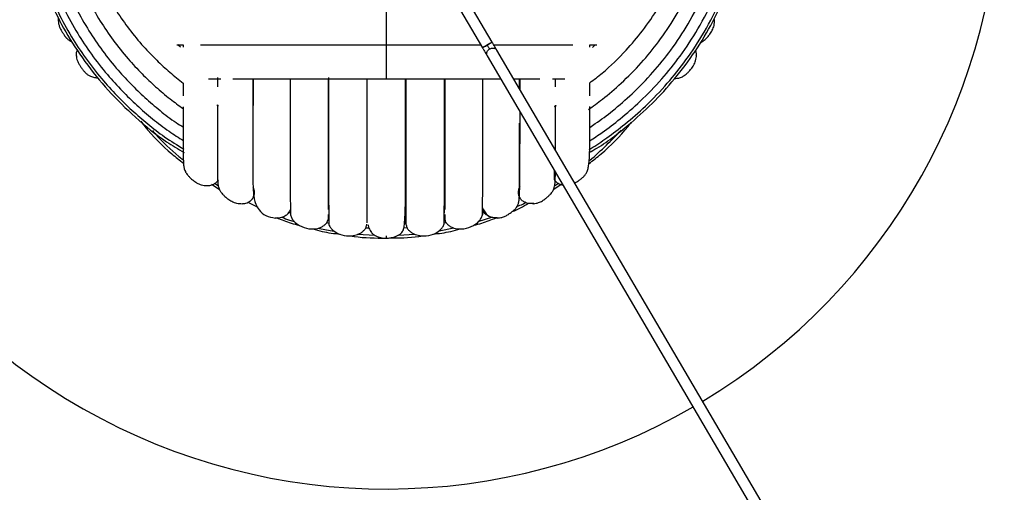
# Paper-space layout '_Superior' of a CAD drawing. Header units: millimetres. Extents: x -233 to 167, y -200 to 200.
# Tile 3 of 7: x -99 to 77, y -111 to -26. Entities that reach past the tile are written whole.
import ezdxf

# ---------------------------------------------------------------- set-up
doc = ezdxf.new("R2010")
doc.units = ezdxf.units.MM

psp = doc.layouts.new('_Superior')

# ---------------------------------------------------------------- linework, layer by layer
at = {"color": 7, "linetype": 'Continuous', "lineweight": 25}
for p, q in [((-24.09, -17.48), (-16.25, -30.86)), ((-14.52, -29.85), (-22.36, -16.47)), ((-92.25, -25.85), (-92.3, -26)), ((-70.39, -30.78), (-70.89, -30.31)), ((-69.91, -30.31), (-69.91, -30.76)), ((40.27, -123.33), (-13.67, -31.31)), ((2.98, -30.77), (2.98, -30.32)), ((2.98, -30.32), (4.23, -30.32)), ((3.95, -30.32), (3.46, -30.79)), ((-89, -32.29), (-89.04, -32.48)), ((-15.39, -32.32), (38.54, -124.34)), ((22.12, -32.19), (22.09, -32.08)), ((-9.6, -38.24), (-9.6, -36.44)), ((-9.51, -38.38), (-9.51, -36.44)), ((-3.15, -37.87), (-3.15, -36.44)), ((-63.86, -41.1), (-63.58, -41.25)), ((-3.34, -41.39), (-3, -41.19)), ((-65.66, -55.58), (-65.55, -55.55)), ((-64.81, -55.33), (-63.44, -56.21)), ((-64.31, -55.13), (-63.63, -55.57)), ((-9.6, -55.79), (-9.6, -56.12)), ((-3.48, -56.21), (-2.13, -55.34)), ((-3.33, -55.63), (-2.62, -55.16)), ((-59.29, -58.82), (-59.2, -58.79)), ((-58.31, -58.58), (-56.55, -59.47)), ((-7.27, -58.78), (-7.06, -58.82)), ((-53.38, -61.4), (-53.26, -61.36)), ((-51.05, -60.36), (-50.59, -60.54)), ((-17.03, -61.99), (-14.37, -61.16)), ((-16.24, -60.44), (-15.97, -60.35)), ((-44.21, -62.21), (-43.73, -62.3)), ((-37.18, -63.14), (-36.56, -63.18)), ((-30.33, -63.15), (-29.77, -63.11)), ((-24, -63.68), (-21.38, -63.18)), ((-23.13, -62.24), (-22.79, -62.18)), ((-38.63, -64.31), (-35.53, -64.48)), ((-31.3, -64.46), (-28.42, -64.27))]:
    psp.add_line(p, q, dxfattribs=at)
for start, end in [(301.0259, 59.8595), (180.7647, 299.9841)]:
    psp.add_arc((-33.46, 0), 110, start, end, dxfattribs=at)
for points, knots in [([(-34.64, 200.25), (-38.06, 200.18), (-45.07, 200.03), (-55.82, 199.08), (-67.05, 197.51), (-78.73, 195.16), (-90.1, 192.15), (-101.1, 188.53), (-111.64, 184.41), (-122.33, 179.49), (-133.11, 173.74), (-143.89, 167.08), (-154.58, 159.49), (-165.09, 150.92), (-175.3, 141.36), (-185.09, 130.78), (-194.34, 119.21), (-202.9, 106.67), (-210.64, 93.22), (-217.44, 78.92), (-223.17, 63.88), (-227.72, 48.21), (-231.01, 32.06), (-232.97, 15.58), (-233.55, -1.06), (-232.75, -17.69), (-230.58, -34.14), (-227.08, -50.25), (-222.32, -65.85), (-216.39, -80.82), (-209.4, -95.03), (-201.48, -108.38), (-192.76, -120.81), (-183.37, -132.26), (-173.44, -142.7), (-163.1, -152.13), (-152.48, -160.56), (-141.69, -168.01), (-130.82, -174.52), (-119.97, -180.14), (-109.22, -184.91), (-98.62, -188.9), (-87.58, -192.36), (-76.17, -195.23), (-64.46, -197.42), (-53.21, -198.85), (-42.44, -199.65), (-35.43, -199.71), (-32.01, -199.74)], [0, 0, 0, 0, 0.016322, 0.033479, 0.05151, 0.070452, 0.090341, 0.107661, 0.125675, 0.144395, 0.163829, 0.18398, 0.204846, 0.226418, 0.248682, 0.271613, 0.29518, 0.319343, 0.344053, 0.369251, 0.394871, 0.420839, 0.447075, 0.473492, 0.5, 0.526508, 0.552925, 0.579161, 0.605129, 0.630749, 0.655947, 0.680657, 0.70482, 0.728387, 0.751318, 0.773582, 0.795154, 0.81602, 0.836171, 0.855605, 0.874325, 0.892339, 0.909659, 0.929548, 0.94849, 0.966521, 0.983678, 1, 1, 1, 1]), ([(-32.01, -199.74), (-28.6, -199.67), (-21.59, -199.52), (-10.83, -198.57), (0.4, -197), (12.08, -194.65), (23.45, -191.64), (34.44, -188.02), (44.99, -183.9), (55.68, -178.98), (66.45, -173.22), (77.23, -166.57), (87.93, -158.98), (98.44, -150.41), (108.65, -140.85), (118.44, -130.27), (127.68, -118.7), (136.24, -106.16), (143.99, -92.71), (150.78, -78.41), (156.51, -63.37), (161.07, -47.7), (164.36, -31.55), (166.32, -15.07), (166.9, 1.57), (166.1, 18.2), (163.92, 34.66), (160.42, 50.76), (155.66, 66.37), (149.74, 81.33), (142.75, 95.54), (134.83, 108.89), (126.11, 121.32), (116.71, 132.77), (106.78, 143.21), (96.45, 152.64), (85.83, 161.07), (75.03, 168.52), (64.17, 175.03), (53.32, 180.65), (42.56, 185.42), (31.96, 189.41), (20.92, 192.88), (9.51, 195.74), (-2.2, 197.93), (-13.45, 199.36), (-24.21, 200.16), (-31.22, 200.22), (-34.64, 200.25)], [0, 0, 0, 0, 0.016322, 0.033479, 0.05151, 0.070452, 0.090341, 0.107661, 0.125675, 0.144395, 0.163829, 0.18398, 0.204846, 0.226418, 0.248682, 0.271613, 0.29518, 0.319343, 0.344053, 0.369251, 0.394871, 0.420839, 0.447075, 0.473492, 0.5, 0.526508, 0.552925, 0.579161, 0.605129, 0.630749, 0.655947, 0.680657, 0.70482, 0.728387, 0.751318, 0.773582, 0.795154, 0.81602, 0.836171, 0.855605, 0.874325, 0.892339, 0.909659, 0.929548, 0.94849, 0.966521, 0.983678, 1, 1, 1, 1]), ([(64.38, 170.17), (68.49, 167.68), (76.87, 162.62), (88.91, 153.7), (99.67, 144.45), (109.11, 135.08), (117.3, 125.87), (125.06, 115.95), (132.31, 105.31), (138.96, 94.01), (144.94, 82.09), (150.16, 69.6), (154.56, 56.62), (158.07, 43.23), (160.64, 29.52), (162.24, 15.59), (162.84, 1.54), (162.42, -12.51), (161.01, -26.46), (158.62, -40.2), (155.29, -53.64), (151.06, -66.67), (146, -79.23), (140.18, -91.23), (133.67, -102.62), (126.56, -113.34), (118.93, -123.37), (110.87, -132.68), (101.56, -142.18), (90.92, -151.57), (79, -160.65), (70.68, -165.82), (66.6, -168.36)], [0, 0, 0, 0, 0.035233, 0.07188, 0.109917, 0.139334, 0.169479, 0.200319, 0.231813, 0.263911, 0.296557, 0.329689, 0.363236, 0.397123, 0.431269, 0.46559, 0.5, 0.53441, 0.568731, 0.602877, 0.636764, 0.670311, 0.703443, 0.736089, 0.768187, 0.799681, 0.830521, 0.860666, 0.890083, 0.92812, 0.964767, 1, 1, 1, 1]), ([(-98.4, -1.17), (-98.35, -2.72), (-98.24, -6.2), (-97.34, -11.54), (-95.86, -17.15), (-93.76, -22.68), (-91.01, -28.13), (-87.55, -33.47), (-83.38, -38.62), (-78.47, -43.43), (-73.89, -47.18), (-70.8, -49.03), (-69.75, -49.66)], [0, 0, 0, 0, 0.078995, 0.177545, 0.27566, 0.37499, 0.478686, 0.586802, 0.699318, 0.816219, 0.937486, 1, 1, 1, 1]), ([(-97.99, -1.17), (-97.91, -3.14), (-97.74, -7.31), (-96.51, -13.41), (-94.7, -19.21), (-92.49, -24.33), (-90.07, -28.76), (-87.43, -32.77), (-84.69, -36.28), (-81.89, -39.39), (-79.13, -42.08), (-76.27, -44.55), (-73.19, -46.94), (-70.94, -48.33), (-69.78, -49.05)], [0, 0, 0, 0, 0.102139, 0.215704, 0.320452, 0.416379, 0.503481, 0.581779, 0.664134, 0.733878, 0.798369, 0.863479, 0.929216, 1, 1, 1, 1]), ([(-96.74, -1.16), (-96.66, -3.09), (-96.5, -7.17), (-95.29, -13.14), (-93.51, -18.82), (-91.34, -23.83), (-88.96, -28.17), (-86.37, -32.09), (-83.68, -35.53), (-80.92, -38.57), (-78.22, -41.2), (-75.41, -43.61), (-72.64, -45.77), (-70.7, -46.97), (-69.82, -47.51)], [0, 0, 0, 0, 0.1035889, 0.2190727, 0.3255923, 0.4231388, 0.5117127, 0.5913308, 0.6750699, 0.745996, 0.8115622, 0.877755, 0.944578, 1, 1, 1, 1]), ([(-94.78, -1.15), (-94.71, -3.01), (-94.55, -6.95), (-93.37, -12.71), (-91.64, -18.21), (-89.53, -23.05), (-87.21, -27.25), (-84.7, -31.03), (-82.09, -34.35), (-79.41, -37.28), (-76.79, -39.82), (-74.05, -42.12), (-71.8, -43.95), (-70.33, -44.81), (-69.9, -45.06)], [0, 0, 0, 0, 0.1061741, 0.2250649, 0.3347091, 0.4351226, 0.5263007, 0.608244, 0.6944383, 0.7674453, 0.8349077, 0.9030162, 0.9717719, 1, 1, 1, 1]), ([(-92.22, -1.13), (-92.15, -2.89), (-92, -6.64), (-90.85, -12.13), (-89.18, -17.37), (-87.14, -21.98), (-84.9, -25.97), (-82.47, -29.56), (-79.95, -32.71), (-77.38, -35.49), (-74.85, -37.88), (-72.39, -39.97), (-70.69, -41.21), (-69.9, -41.78)], [0, 0, 0, 0, 0.109883, 0.233751, 0.347989, 0.452575, 0.54753, 0.632884, 0.722647, 0.798676, 0.868872, 0.939736, 1, 1, 1, 1]), ([(-88.97, -1.11), (-88.9, -2.75), (-88.75, -6.25), (-87.65, -11.37), (-86.04, -16.26), (-84.07, -20.56), (-81.92, -24.26), (-79.59, -27.59), (-77.19, -30.51), (-74.73, -33.06), (-72.36, -35.27), (-70.72, -36.57), (-69.9, -37.22)], [0, 0, 0, 0, 0.1161753, 0.248434, 0.3703883, 0.4820202, 0.5833523, 0.6744143, 0.7701885, 0.8513188, 0.9261016, 1, 1, 1, 1]), ([(2.73, -41.95), (3.58, -41.34), (5.62, -39.87), (8.82, -37.1), (12.21, -33.68), (15.46, -29.71), (18.46, -25.24), (20.93, -20.51), (22.86, -15.64), (24.24, -10.79), (25.19, -5.53), (25.31, -1.87), (25.37, 0)], [0, 0, 0, 0, 0.06315, 0.152292, 0.256227, 0.354216, 0.46254, 0.58128, 0.677188, 0.778945, 0.886569, 1, 1, 1, 1]), ([(2.86, -49.67), (3.33, -49.41), (6.01, -47.89), (9.99, -44.74), (14.79, -40.35), (18.78, -35.86), (22.39, -30.9), (25.52, -25.47), (28.1, -19.62), (30.02, -13.38), (31.29, -6.8), (31.45, -2.28), (31.54, 0)], [0, 0, 0, 0, 0.0269191, 0.1543682, 0.2523933, 0.3525003, 0.4547145, 0.559046, 0.6654981, 0.7742326, 0.8857242, 1, 1, 1, 1]), ([(2.89, -49.11), (2.99, -49.05), (4.07, -48.41), (6.22, -46.91), (9.52, -44.43), (13.2, -41.2), (16.88, -37.36), (20.42, -32.93), (23.67, -27.95), (26.35, -22.69), (28.43, -17.29), (29.92, -11.92), (30.94, -6.1), (31.07, -2.07), (31.14, 0)], [0, 0, 0, 0, 0.005841, 0.063728, 0.132673, 0.215283, 0.311593, 0.402358, 0.502701, 0.612613, 0.701369, 0.79553, 0.895077, 1, 1, 1, 1]), ([(2.94, -47.56), (3.71, -47.06), (5.59, -45.83), (8.65, -43.49), (12.26, -40.34), (15.88, -36.58), (19.36, -32.25), (22.55, -27.38), (25.19, -22.22), (27.23, -16.94), (28.69, -11.68), (29.69, -5.98), (29.82, -2.03), (29.89, 0)], [0, 0, 0, 0, 0.048434, 0.118499, 0.202446, 0.300319, 0.392561, 0.494527, 0.606238, 0.696456, 0.79216, 0.893345, 1, 1, 1, 1]), ([(2.98, -37.15), (3.73, -36.58), (6.06, -34.8), (9.23, -31.68), (12.58, -27.74), (15.45, -23.6), (17.83, -19.2), (19.69, -14.66), (21.02, -10.12), (21.94, -5.18), (22.06, -1.76), (22.12, 0)], [0, 0, 0, 0, 0.065897, 0.202515, 0.307456, 0.423531, 0.550803, 0.653644, 0.762813, 0.87828, 1, 1, 1, 1]), ([(2.98, -45.14), (3.31, -44.92), (4.73, -43.99), (7.3, -42.02), (10.8, -38.99), (14.31, -35.37), (17.69, -31.18), (20.79, -26.48), (23.35, -21.5), (25.34, -16.39), (26.76, -11.3), (27.74, -5.79), (27.87, -1.96), (27.93, 0)], [0, 0, 0, 0, 0.022534, 0.09449, 0.180707, 0.281227, 0.375963, 0.480697, 0.595457, 0.688132, 0.786465, 0.890419, 1, 1, 1, 1]), ([(-32.04, -195.74), (-35.38, -195.71), (-42.24, -195.66), (-52.76, -194.87), (-63.75, -193.48), (-75.2, -191.34), (-87.05, -188.38), (-99.27, -184.48), (-111.76, -179.54), (-124.45, -173.48), (-137.2, -166.18), (-149.14, -158.09), (-160.18, -149.36), (-170.3, -140.17), (-180.02, -130), (-189.23, -118.84), (-197.78, -106.73), (-205.56, -93.71), (-212.44, -79.86), (-218.28, -65.26), (-223, -50.03), (-226.47, -34.31), (-228.74, -18.24), (-229.12, -7.41), (-229.31, -1.98)], [0, 0, 0, 0, 0.032663, 0.066994, 0.10307, 0.140965, 0.180749, 0.222482, 0.266217, 0.311991, 0.359823, 0.409713, 0.452845, 0.497357, 0.543205, 0.590325, 0.638638, 0.688046, 0.738436, 0.789675, 0.841616, 0.894099, 0.946953, 1, 1, 1, 1]), ([(-33.46, -30.29), (-33.46, -30.29), (-33.46, -30.29), (-33.46, -29.95), (-33.46, -29.23), (-33.46, -28.13), (-33.46, -26.89), (-33.46, -25.73), (-33.46, -24.82), (-33.46, -24.21), (-33.46, -23.97), (-33.46, -23.86)], [0, 0, 0, 0, 0.049375, 0.142267, 0.295495, 0.447506, 0.599516, 0.752744, 0.845636, 0.927605, 1, 1, 1, 1]), ([(-92.3, -26), (-92.29, -26.18), (-92.28, -26.5), (-92.09, -27.07), (-91.84, -27.62), (-91.58, -28.07), (-91.34, -28.43), (-91.16, -28.69), (-91, -28.9), (-90.87, -29.06), (-90.73, -29.21), (-90.55, -29.38), (-90.22, -29.62), (-89.97, -29.77), (-89.82, -29.8), (-89.78, -29.81)], [0, 0, 0, 0, 0.212901, 0.387633, 0.524898, 0.626603, 0.666875, 0.702705, 0.736468, 0.753132, 0.769927, 0.806261, 0.849707, 0.966374, 1, 1, 1, 1]), ([(-92.25, -26), (-92.27, -25.85), (-92.29, -25.67), (-92.24, -25.5), (-92.23, -25.47)], [0, 0, 0, 0, 0.809098, 1, 1, 1, 1]), ([(22.8, -29.96), (22.86, -29.93), (22.97, -29.89), (23.16, -29.77), (23.39, -29.61), (23.64, -29.39), (23.88, -29.16), (24.19, -28.83), (24.59, -28.34), (24.99, -27.67), (25.34, -26.79), (25.35, -26.17), (25.36, -25.82)], [0, 0, 0, 0, 0.046666, 0.076799, 0.103378, 0.158035, 0.194712, 0.240606, 0.362412, 0.526723, 0.739902, 1, 1, 1, 1]), ([(-15.39, -30.35), (-15.28, -30.29), (-15.11, -30.19), (-14.9, -30.07), (-14.77, -29.99), (-14.66, -29.93), (-14.55, -29.86), (-14.53, -29.85), (-14.52, -29.85)], [0, 0, 0, 0, 0.2433523, 0.3733856, 0.5054052, 0.6366347, 0.7643944, 1, 1, 1, 1]), ([(-14.52, -29.85), (-14.53, -29.85), (-14.55, -29.86), (-14.66, -29.93), (-14.77, -29.99), (-14.9, -30.07), (-15.11, -30.19), (-15.28, -30.29), (-15.39, -30.35)], [0, 0, 0, 0, 0.235606, 0.363365, 0.494595, 0.626614, 0.756648, 1, 1, 1, 1]), ([(-13.67, -31.31), (-13.72, -31.22), (-13.82, -31.05), (-14.03, -30.69), (-14.27, -30.28), (-14.44, -29.99), (-14.52, -29.85)], [0, 0, 0, 0, 0.245973, 0.5, 0.754027, 1, 1, 1, 1]), ([(-88.98, -32.48), (-89.01, -32.28), (-89.08, -31.85), (-88.94, -31.45), (-88.87, -31.23)], [0, 0, 0, 0, 0.464241, 1, 1, 1, 1]), ([(-71.07, -30.31), (-70.72, -30.31), (-70.35, -30.31), (-69.93, -30.31), (-69.9, -30.31)], [0, 0, 0, 0, 0.946718, 1, 1, 1, 1]), ([(-66.82, -30.31), (-65.85, -30.31), (-63.59, -30.31), (-59.49, -30.31), (-54.35, -30.31), (-49.01, -30.31), (-43.73, -30.31), (-38.73, -30.31), (-35.25, -30.32), (-33.46, -30.32)], [0, 0, 0, 0, 0.10975, 0.253122, 0.413829, 0.591836, 0.720195, 0.856247, 1, 1, 1, 1]), ([(-33.46, -36.41), (-33.46, -36.42), (-33.46, -36.44), (-33.46, -36.15), (-33.46, -35.48), (-33.46, -34.43), (-33.46, -33.21), (-33.46, -32.05), (-33.46, -31.13), (-33.46, -30.5), (-33.46, -30.24), (-33.46, -30.12)], [0, 0, 0, 0, 0.041331, 0.135009, 0.289534, 0.44283, 0.596127, 0.750651, 0.84433, 0.926992, 1, 1, 1, 1]), ([(-33.46, -30.32), (-31.18, -30.32), (-26.84, -30.32), (-21.16, -30.32), (-17.9, -30.32), (-16.57, -30.32)], [0, 0, 0, 0, 0.394721, 0.752811, 1, 1, 1, 1]), ([(-15.39, -30.35), (-15.5, -30.42), (-15.67, -30.52), (-15.87, -30.64), (-16.01, -30.72), (-16.12, -30.78), (-16.22, -30.84), (-16.24, -30.85), (-16.25, -30.86)], [0, 0, 0, 0, 0.243352, 0.373386, 0.505405, 0.636635, 0.764394, 1, 1, 1, 1]), ([(-16.25, -30.86), (-16.24, -30.85), (-16.22, -30.84), (-16.12, -30.78), (-16.01, -30.72), (-15.87, -30.64), (-15.67, -30.52), (-15.5, -30.42), (-15.39, -30.35)], [0, 0, 0, 0, 0.235606, 0.363365, 0.494595, 0.626614, 0.756648, 1, 1, 1, 1]), ([(-16.25, -30.86), (-16.17, -31), (-15.99, -31.29), (-15.76, -31.7), (-15.54, -32.06), (-15.44, -32.24), (-15.39, -32.32)], [0, 0, 0, 0, 0.245973, 0.5, 0.754027, 1, 1, 1, 1]), ([(-15.38, -32.32), (-15.41, -32.26), (-15.49, -32.13), (-15.51, -31.86), (-15.42, -31.55), (-15.23, -31.27), (-15.05, -31.15), (-14.96, -31.08)], [0, 0, 0, 0, 0.135598, 0.348591, 0.572232, 0.793458, 1, 1, 1, 1]), ([(-14.96, -31.08), (-14.98, -31.04), (-15.03, -30.96), (-15.14, -30.77), (-15.26, -30.57), (-15.34, -30.43), (-15.39, -30.35)], [0, 0, 0, 0, 0.245973, 0.5, 0.754027, 1, 1, 1, 1]), ([(-14.96, -31.08), (-14.89, -31.05), (-14.76, -30.98), (-14.61, -30.95), (-14.54, -30.94)], [0, 0, 0, 0, 0.485179, 1, 1, 1, 1]), ([(-14.54, -30.94), (-14.42, -30.93), (-14.2, -30.92), (-13.91, -31.04), (-13.74, -31.18), (-13.69, -31.29), (-13.68, -31.31)], [0, 0, 0, 0, 0.315009, 0.626213, 0.916425, 1, 1, 1, 1]), ([(-14.25, -30.32), (-13.13, -30.32), (-10.72, -30.32), (-7.44, -30.32), (-4.49, -30.32), (-2.09, -30.32), (-0.71, -30.32), (-0.06, -30.32)], [0, 0, 0, 0, 0.212093, 0.458702, 0.668875, 0.842553, 1, 1, 1, 1]), ([(22.08, -32.19), (22.09, -32.09), (22.13, -31.79), (22.03, -31.5), (21.96, -31.3)], [0, 0, 0, 0, 0.335334, 1, 1, 1, 1]), ([(-89.04, -32.48), (-89.02, -32.64), (-88.98, -32.93), (-88.77, -33.43), (-88.51, -33.93), (-88.23, -34.34), (-87.99, -34.67), (-87.75, -34.98), (-87.48, -35.31), (-87.19, -35.57), (-86.86, -35.8), (-86.35, -36.05), (-85.84, -36.18), (-85.35, -36.25), (-85.12, -36.29)], [0, 0, 0, 0, 0.147026, 0.268215, 0.36426, 0.436631, 0.465737, 0.49191, 0.541045, 0.566456, 0.595743, 0.672734, 0.840095, 1, 1, 1, 1]), ([(18.19, -36.38), (18.34, -36.37), (18.64, -36.35), (19.07, -36.27), (19.51, -36.1), (19.75, -35.96), (19.99, -35.81), (20.34, -35.52), (20.78, -35.12), (21.23, -34.6), (21.66, -33.97), (22.04, -33.12), (22.09, -32.52), (22.12, -32.19)], [0, 0, 0, 0, 0.141219, 0.278073, 0.329695, 0.350359, 0.369211, 0.410112, 0.470829, 0.557727, 0.672795, 0.820667, 1, 1, 1, 1]), ([(-65.34, -36.44), (-65.12, -36.44), (-64.44, -36.44), (-63.66, -36.44), (-63.14, -36.44)], [0, 0, 0, 0, 0.3265894, 1, 1, 1, 1]), ([(-63.78, -36.2), (-63.78, -36.68), (-63.78, -37.26), (-63.78, -37.77), (-63.78, -37.86)], [0, 0, 0, 0, 0.818578, 1, 1, 1, 1]), ([(-61.02, -36.44), (-59.91, -36.44), (-57.38, -36.44), (-52.81, -36.44), (-47.88, -36.44), (-42.99, -36.44), (-38.35, -36.44), (-35.12, -36.44), (-33.46, -36.44)], [0, 0, 0, 0, 0.142596, 0.327104, 0.531459, 0.678802, 0.834984, 1, 1, 1, 1]), ([(-57.41, -36.44), (-57.41, -37.03), (-57.41, -39.15), (-57.41, -42.49), (-57.41, -46.51), (-57.41, -50.18), (-57.41, -53.23), (-57.4, -55.79), (-57.26, -57.6), (-56.95, -58.9), (-56.31, -60.03), (-55.12, -61.1), (-53.98, -61.29), (-53.38, -61.4)], [0, 0, 0, 0, 0.042351, 0.152869, 0.269009, 0.390763, 0.517189, 0.636947, 0.747634, 0.800682, 0.859195, 0.92563, 1, 1, 1, 1]), ([(-57.33, -36.44), (-57.33, -37.55), (-57.33, -39.26), (-57.33, -40.7), (-57.33, -41.21)], [0, 0, 0, 0, 0.6425295, 1, 1, 1, 1]), ([(-50.72, -36.44), (-50.72, -36.95), (-50.72, -39.24), (-50.72, -42.94), (-50.71, -47.42), (-50.71, -51.36), (-50.7, -54.7), (-50.7, -57.38), (-50.69, -59.33), (-50.69, -60.58), (-50.68, -60.75), (-50.68, -60.84)], [0, 0, 0, 0, 0.034508, 0.155033, 0.275599, 0.39621, 0.516864, 0.637568, 0.758325, 0.87913, 1, 1, 1, 1]), ([(-43.92, -36.44), (-43.92, -37.61), (-43.92, -40.76), (-43.92, -45.35), (-43.92, -50.13), (-43.92, -54.21), (-43.91, -57.41), (-43.91, -59.3), (-43.91, -59.82), (-43.91, -59.87)], [0, 0, 0, 0, 0.102953, 0.27864, 0.454279, 0.629889, 0.805437, 0.980948, 1, 1, 1, 1]), ([(-43.88, -36.2), (-43.88, -36.36), (-43.87, -38.29), (-43.87, -41.63), (-43.86, -46.23), (-43.85, -50.33), (-43.84, -53.94), (-43.83, -57), (-43.82, -59.44), (-43.81, -61.23), (-43.79, -62.37), (-43.78, -62.53), (-43.78, -62.61)], [0, 0, 0, 0, 0.0096218, 0.1193662, 0.2291743, 0.3390537, 0.4490199, 0.5590619, 0.6691738, 0.7793742, 0.889649, 1, 1, 1, 1]), ([(-36.97, -36.44), (-36.97, -37.21), (-36.97, -40.49), (-36.97, -45.58), (-36.97, -51.09), (-36.96, -55.32), (-36.96, -58.48), (-36.96, -60.75), (-36.96, -62.05), (-36.96, -62.22), (-36.96, -62.28)], [0, 0, 0, 0, 0.051631, 0.220122, 0.388643, 0.523548, 0.658458, 0.793392, 0.92834, 1, 1, 1, 1]), ([(-36.96, -36.44), (-36.96, -37.22), (-36.96, -40.52), (-36.96, -45.62), (-36.96, -51.12), (-36.96, -55.34), (-36.96, -58.49), (-36.96, -60.75), (-36.96, -62.05), (-36.96, -62.22), (-36.96, -62.28)], [0, 0, 0, 0, 0.052216, 0.220743, 0.38927, 0.524115, 0.658958, 0.793808, 0.928652, 1, 1, 1, 1]), ([(-36.73, -62.62), (-36.73, -62.65), (-36.69, -63.02), (-36.52, -63.47), (-36.16, -64.01), (-35.87, -64.31), (-35.34, -64.63), (-34.74, -64.84), (-34.07, -64.99), (-33.23, -65.03), (-32.49, -64.91), (-32, -64.78), (-31.7, -64.67), (-31.44, -64.54), (-31.12, -64.36), (-30.81, -64.11), (-30.49, -63.7), (-30.3, -63.16), (-30.22, -62.38), (-30.14, -61.25), (-30.09, -59.94), (-30.05, -58.52), (-30.03, -56.98), (-30.02, -55.33), (-30.02, -53.4), (-30.02, -50.95), (-30.02, -48.09), (-30.02, -44.89), (-30.02, -41.51), (-30.02, -38.65), (-30.02, -36.85), (-30.02, -36.44)], [0, 0, 0, 0, 0.005336, 0.059407, 0.084734, 0.108306, 0.127096, 0.135314, 0.143247, 0.158883, 0.170847, 0.175688, 0.180798, 0.186559, 0.193246, 0.210037, 0.232005, 0.280891, 0.342737, 0.402467, 0.457858, 0.508963, 0.555831, 0.606534, 0.653451, 0.712347, 0.786307, 0.843987, 0.908352, 0.979395, 1, 1, 1, 1]), ([(-33.46, -36.44), (-31.34, -36.44), (-27.3, -36.44), (-21.68, -36.44), (-16.94, -36.44), (-14.2, -36.44), (-12.98, -36.44)], [0, 0, 0, 0, 0.296087, 0.564705, 0.805857, 1, 1, 1, 1]), ([(-29.96, -36.44), (-29.96, -37.21), (-29.96, -40.49), (-29.96, -45.58), (-29.96, -51.09), (-29.96, -55.32), (-29.96, -58.47), (-29.96, -60.78), (-29.96, -62.18), (-29.96, -62.67), (-29.96, -62.15), (-29.96, -61.2), (-29.96, -60.15), (-29.96, -59.9)], [0, 0, 0, 0, 0.037523, 0.159996, 0.28249, 0.380549, 0.478613, 0.576693, 0.674784, 0.772879, 0.870976, 0.969061, 1, 1, 1, 1]), ([(-23.15, -62.61), (-23.14, -62.49), (-23.12, -62.26), (-23.09, -60.88), (-23.07, -59.02), (-23.05, -56.62), (-23.04, -53.81), (-23.03, -50.76), (-23.03, -48.21), (-23.03, -46.07), (-23.03, -44.05), (-23.03, -41.59), (-23.03, -39.03), (-23.03, -37.2), (-23.03, -36.44)], [0, 0, 0, 0, 0.127828, 0.245081, 0.351809, 0.44805, 0.560127, 0.653736, 0.728917, 0.773741, 0.822504, 0.881418, 0.950485, 1, 1, 1, 1]), ([(-23.01, -36.44), (-23.01, -37.61), (-23.01, -40.76), (-23.01, -45.35), (-23.01, -50.13), (-23.01, -54.21), (-23.01, -57.41), (-23.01, -59.3), (-23.01, -59.83), (-23.01, -59.88)], [0, 0, 0, 0, 0.102849, 0.278415, 0.453932, 0.629421, 0.804848, 0.980238, 1, 1, 1, 1]), ([(-16.24, -59.7), (-16.24, -59.96), (-16.24, -60.67), (-16.25, -60.99), (-16.23, -60.44), (-16.22, -58.99), (-16.21, -56.94), (-16.21, -54.32), (-16.2, -51.25), (-16.2, -47.93), (-16.2, -45.15), (-16.2, -42.83), (-16.2, -40.63), (-16.2, -38.5), (-16.2, -37), (-16.2, -36.44)], [0, 0, 0, 0, 0.06052, 0.162038, 0.278747, 0.385829, 0.483335, 0.571286, 0.673716, 0.759268, 0.827968, 0.868933, 0.913584, 0.967504, 1, 1, 1, 1]), ([(-10.66, -36.44), (-10.18, -36.44), (-8.75, -36.44), (-7.2, -36.44), (-6.15, -36.44), (-5.95, -36.44)], [0, 0, 0, 0, 0.2853956, 0.8643255, 1, 1, 1, 1]), ([(-3.67, -36.44), (-3.3, -36.44), (-2.53, -36.44), (-1.84, -36.44), (-1.48, -36.44)], [0, 0, 0, 0, 0.472998, 1, 1, 1, 1]), ([(-69.91, -37.21), (-69.91, -37.78), (-69.91, -38.58), (-69.91, -39.27), (-69.91, -39.47)], [0, 0, 0, 0, 0.714384, 1, 1, 1, 1]), ([(2.98, -39.46), (2.98, -39.32), (2.98, -38.62), (2.98, -37.8), (2.98, -37.15)], [0, 0, 0, 0, 0.202116, 1, 1, 1, 1]), ([(-69.91, -41.44), (-69.91, -41.76), (-69.91, -43.39), (-69.91, -45.98), (-69.9, -48.37), (-69.89, -49.87), (-69.88, -50.72), (-69.87, -51.41), (-69.82, -52.02), (-69.73, -52.54), (-69.56, -52.97), (-69.43, -53.22), (-69.27, -53.46), (-68.99, -53.81), (-68.59, -54.24), (-68.07, -54.69), (-67.43, -55.12), (-66.59, -55.51), (-65.99, -55.56), (-65.66, -55.58)], [0, 0, 0, 0, 0.042334, 0.218969, 0.414009, 0.491678, 0.572001, 0.647108, 0.714609, 0.760089, 0.777244, 0.784111, 0.790376, 0.803968, 0.824145, 0.853024, 0.891263, 0.940404, 1, 1, 1, 1]), ([(-63.78, -41.09), (-63.78, -41.23), (-63.78, -42.74), (-63.78, -45.39), (-63.78, -49.04), (-63.77, -51.53), (-63.75, -53.12), (-63.74, -54.03), (-63.73, -54.77), (-63.67, -55.42), (-63.56, -55.95), (-63.38, -56.38), (-63.24, -56.62), (-63.08, -56.85), (-62.86, -57.1), (-62.62, -57.34), (-62.3, -57.66), (-61.8, -58.05), (-61.14, -58.46), (-60.25, -58.81), (-59.63, -58.82), (-59.29, -58.82)], [0, 0, 0, 0, 0.014378, 0.154123, 0.309588, 0.481463, 0.549947, 0.620786, 0.688587, 0.75005, 0.791672, 0.807277, 0.813368, 0.818742, 0.829791, 0.837205, 0.846483, 0.871107, 0.904324, 0.947419, 1, 1, 1, 1]), ([(-13.55, -61.4), (-13.3, -61.37), (-12.85, -61.33), (-12.22, -61.08), (-11.68, -60.79), (-11.25, -60.5), (-10.94, -60.26), (-10.7, -60.06), (-10.45, -59.85), (-10.27, -59.64), (-10.1, -59.42), (-9.9, -59.05), (-9.75, -58.59), (-9.66, -58.01), (-9.61, -57.26), (-9.58, -56.27), (-9.55, -54.49), (-9.53, -51.84), (-9.52, -48.09), (-9.52, -44.95), (-9.52, -42.93), (-9.52, -42.35)], [0, 0, 0, 0, 0.048521, 0.087607, 0.117602, 0.139193, 0.147081, 0.153318, 0.163246, 0.168432, 0.174439, 0.189955, 0.223666, 0.271034, 0.332437, 0.413815, 0.492138, 0.658475, 0.809066, 0.944417, 1, 1, 1, 1]), ([(-3.15, -49.25), (-3.15, -49.16), (-3.15, -48.13), (-3.15, -45.6), (-3.15, -42.96), (-3.15, -41.38), (-3.15, -41.16)], [0, 0, 0, 0, 0.042945, 0.509751, 0.929623, 1, 1, 1, 1]), ([(0.28, -55.11), (0.34, -55.09), (0.53, -54.99), (0.84, -54.79), (1.2, -54.54), (1.51, -54.29), (1.84, -54.02), (2.1, -53.73), (2.34, -53.4), (2.59, -52.89), (2.72, -52.35), (2.85, -51.57), (2.96, -50.36), (2.98, -48.52), (2.98, -45.9), (2.98, -43.47), (2.98, -41.82), (2.98, -41.42)], [0, 0, 0, 0, 0.0118278, 0.0434203, 0.0560818, 0.0674066, 0.0882223, 0.0989082, 0.1112238, 0.1435992, 0.2139751, 0.289979, 0.3654285, 0.5421508, 0.7431651, 0.9388097, 1, 1, 1, 1]), ([(-77.51, -44.05), (-77.27, -44.37), (-75.61, -46.49), (-73.05, -49.04), (-70.55, -51.02), (-69.85, -51.57)], [0, 0, 0, 0, 0.112195, 0.750602, 1, 1, 1, 1]), ([(-75.41, -45.71), (-75.21, -45.95), (-73.76, -47.61), (-71.93, -49.38), (-70.19, -50.76), (-69.94, -50.95)], [0, 0, 0, 0, 0.123179, 0.873797, 1, 1, 1, 1]), ([(-9.6, -56.81), (-9.6, -56.42), (-9.6, -55.55), (-9.6, -52.97), (-9.6, -49.31), (-9.6, -46.38), (-9.6, -44.52), (-9.6, -44.39)], [0, 0, 0, 0, 0.20974, 0.466975, 0.72395, 0.980639, 1, 1, 1, 1]), ([(2.83, -51.65), (3.56, -51.07), (6.09, -49.07), (8.62, -46.56), (10.23, -44.51), (10.42, -44.26)], [0, 0, 0, 0, 0.264593, 0.911767, 1, 1, 1, 1]), ([(2.88, -51.1), (2.91, -51.08), (4.01, -50.23), (5.9, -48.39), (7.77, -46.58), (8.6, -45.63), (8.6, -45.62)], [0, 0, 0, 0, 0.013926, 0.524235, 0.996101, 1, 1, 1, 1]), ([(-3.34, -54.54), (-3.34, -54.46), (-3.34, -54.33), (-3.34, -53.31), (-3.34, -52.88)], [0, 0, 0, 0, 0.585416, 1, 1, 1, 1]), ([(-65.66, -55.54), (-65.55, -55.55), (-65.19, -55.6), (-64.6, -55.42), (-63.97, -55.07), (-63.71, -54.71), (-63.59, -54.54)], [0, 0, 0, 0, 0.125792, 0.454225, 0.744036, 1, 1, 1, 1]), ([(-7.06, -58.82), (-6.78, -58.78), (-6.27, -58.7), (-5.57, -58.36), (-5.01, -57.98), (-4.58, -57.62), (-4.29, -57.33), (-4.07, -57.1), (-3.85, -56.86), (-3.69, -56.63), (-3.55, -56.39), (-3.33, -55.86), (-3.23, -55.22), (-3.19, -54.39), (-3.18, -53.7), (-3.18, -53.22), (-3.18, -53.16)], [0, 0, 0, 0, 0.116246, 0.210555, 0.283344, 0.336905, 0.356948, 0.373015, 0.397798, 0.41005, 0.423892, 0.459114, 0.585283, 0.783489, 0.973317, 1, 1, 1, 1]), ([(-1.8, -55.51), (-1.98, -55.48), (-2.4, -55.4), (-2.96, -55.07), (-3.22, -54.71), (-3.34, -54.54)], [0, 0, 0, 0, 0.299852, 0.671637, 1, 1, 1, 1]), ([(-57.32, -57.67), (-57.25, -57.48), (-57.1, -57.06), (-57.13, -56.42), (-57.29, -56.03), (-57.37, -55.86)], [0, 0, 0, 0, 0.3313309, 0.7064756, 1, 1, 1, 1]), ([(-57.32, -56.28), (-57.32, -56.59), (-57.32, -57.51), (-57.32, -57.61), (-57.32, -57.67)], [0, 0, 0, 0, 0.337412, 1, 1, 1, 1]), ([(-9.6, -57.67), (-9.68, -57.48), (-9.83, -57.06), (-9.79, -56.37), (-9.61, -55.95), (-9.52, -55.74)], [0, 0, 0, 0, 0.310265, 0.661557, 1, 1, 1, 1]), ([(-59.29, -58.79), (-59.2, -58.79), (-58.85, -58.81), (-58.29, -58.6), (-57.68, -58.22), (-57.44, -57.85), (-57.32, -57.67)], [0, 0, 0, 0, 0.10803, 0.443136, 0.738836, 1, 1, 1, 1]), ([(-7.06, -58.77), (-7.34, -58.8), (-7.89, -58.85), (-8.64, -58.61), (-9.25, -58.22), (-9.49, -57.85), (-9.6, -57.67)], [0, 0, 0, 0, 0.283856, 0.552905, 0.790317, 1, 1, 1, 1]), ([(-53.39, -61.38), (-52.99, -61.36), (-52.32, -61.34), (-51.5, -60.95), (-50.95, -60.48), (-50.77, -60.08), (-50.68, -59.89)], [0, 0, 0, 0, 0.357886, 0.599123, 0.811992, 1, 1, 1, 1]), ([(-50.7, -59.91), (-50.7, -60.03), (-50.69, -60.7), (-50.69, -60.78), (-50.68, -60.84)], [0, 0, 0, 0, 0.17661, 1, 1, 1, 1]), ([(-23.15, -62.61), (-23.14, -62.53), (-23.14, -62.38), (-23.12, -61.18), (-23.12, -60.11), (-23.11, -59.25), (-23.11, -59.21)], [0, 0, 0, 0, 0.328228, 0.656208, 0.983976, 1, 1, 1, 1]), ([(-16.24, -59.57), (-16, -60.08), (-15.48, -61.14), (-14.21, -61.31), (-13.55, -61.4)], [0, 0, 0, 0, 0.482395, 1, 1, 1, 1]), ([(-13.54, -61.38), (-13.94, -61.36), (-14.61, -61.34), (-15.42, -60.95), (-15.97, -60.48), (-16.16, -60.08), (-16.24, -59.89)], [0, 0, 0, 0, 0.3576637, 0.5989843, 0.8119271, 1, 1, 1, 1]), ([(-10.92, -60.24), (-10.91, -60.24), (-9.89, -59.85), (-8.94, -59.31), (-7.99, -58.76)], [0, 0, 0, 0, 0.002407, 1, 1, 1, 1]), ([(-10.06, -59.33), (-9.71, -59.19), (-9.14, -58.96), (-8.6, -58.66), (-8.39, -58.54)], [0, 0, 0, 0, 0.61445, 1, 1, 1, 1]), ([(-53.14, -61.33), (-52.29, -61.68), (-50.98, -62.23), (-49.61, -62.57), (-49.12, -62.69)], [0, 0, 0, 0, 0.649142, 1, 1, 1, 1]), ([(-52.23, -61.24), (-51.77, -61.43), (-51.04, -61.74), (-50.27, -61.94), (-49.99, -62.01)], [0, 0, 0, 0, 0.6322511, 1, 1, 1, 1]), ([(-50.68, -60.84), (-50.61, -61.04), (-50.46, -61.46), (-49.93, -62.14), (-48.94, -62.9), (-47.7, -63.31), (-46.51, -63.38), (-45.71, -63.26), (-45.02, -62.99), (-44.53, -62.66), (-44.12, -62.22), (-43.98, -61.85), (-43.91, -61.67)], [0, 0, 0, 0, 0.076226, 0.154189, 0.301728, 0.512003, 0.602245, 0.723597, 0.792284, 0.862585, 0.932108, 1, 1, 1, 1]), ([(-43.91, -60.74), (-43.91, -60.89), (-43.91, -61.55), (-43.91, -61.83), (-43.91, -61.67), (-43.91, -61.67)], [0, 0, 0, 0, 0.229869, 0.998964, 1, 1, 1, 1]), ([(-23.01, -60.74), (-23.01, -60.89), (-23.01, -61.55), (-23.01, -61.83), (-23.01, -61.67), (-23.01, -61.67)], [0, 0, 0, 0, 0.229869, 0.998964, 1, 1, 1, 1]), ([(-23.01, -61.67), (-22.95, -61.85), (-22.81, -62.22), (-22.4, -62.66), (-21.91, -62.99), (-21.22, -63.26), (-20.42, -63.38), (-19.23, -63.31), (-17.99, -62.9), (-16.99, -62.14), (-16.46, -61.46), (-16.32, -61.04), (-16.25, -60.84)], [0, 0, 0, 0, 0.067892, 0.137415, 0.207716, 0.276403, 0.397755, 0.487997, 0.698272, 0.845811, 0.923774, 1, 1, 1, 1]), ([(-17.8, -62.69), (-17.32, -62.57), (-15.95, -62.23), (-14.64, -61.68), (-13.79, -61.33)], [0, 0, 0, 0, 0.350684, 1, 1, 1, 1]), ([(-46.65, -63.35), (-46.1, -63.5), (-44.5, -63.96), (-42.85, -64.17), (-41.77, -64.3)], [0, 0, 0, 0, 0.344698, 1, 1, 1, 1]), ([(-45.69, -63.21), (-45.61, -63.23), (-44.7, -63.49), (-43.76, -63.6), (-42.89, -63.7)], [0, 0, 0, 0, 0.081022, 1, 1, 1, 1]), ([(-43.78, -62.61), (-43.68, -62.8), (-43.48, -63.19), (-42.86, -63.8), (-41.77, -64.42), (-40.49, -64.65), (-39.3, -64.55), (-38.52, -64.33), (-37.88, -63.96), (-37.43, -63.57), (-37.09, -63.07), (-37.01, -62.69), (-36.96, -62.5)], [0, 0, 0, 0, 0.076226, 0.154189, 0.301727, 0.512, 0.602243, 0.723594, 0.792282, 0.862583, 0.932107, 1, 1, 1, 1]), ([(-29.96, -62.5), (-29.92, -62.69), (-29.84, -63.07), (-29.5, -63.57), (-29.05, -63.96), (-28.4, -64.33), (-27.63, -64.55), (-26.44, -64.65), (-25.15, -64.42), (-24.07, -63.8), (-23.45, -63.19), (-23.25, -62.8), (-23.15, -62.61)], [0, 0, 0, 0, 0.067893, 0.137417, 0.207718, 0.276406, 0.397757, 0.488, 0.698273, 0.845811, 0.923774, 1, 1, 1, 1]), ([(-25.16, -64.3), (-24.08, -64.17), (-22.43, -63.96), (-20.83, -63.5), (-20.28, -63.35)], [0, 0, 0, 0, 0.655264, 1, 1, 1, 1]), ([(-39.96, -64.59), (-39.73, -64.62), (-37.59, -64.98), (-35.41, -64.99), (-33.46, -65)], [0, 0, 0, 0, 0.107518, 1, 1, 1, 1]), ([(-33.46, -65), (-33.46, -64.99), (-33.46, -64.97), (-33.46, -64.68), (-33.46, -64.6)], [0, 0, 0, 0, 0.710903, 1, 1, 1, 1]), ([(-33.08, -64.98), (-31.26, -64.97), (-29.21, -64.95), (-27.19, -64.62), (-26.96, -64.59)], [0, 0, 0, 0, 0.885619, 1, 1, 1, 1])]:
    psp.add_open_spline(points, degree=3, knots=knots, dxfattribs=at)

doc.saveas('drawing.dxf')
